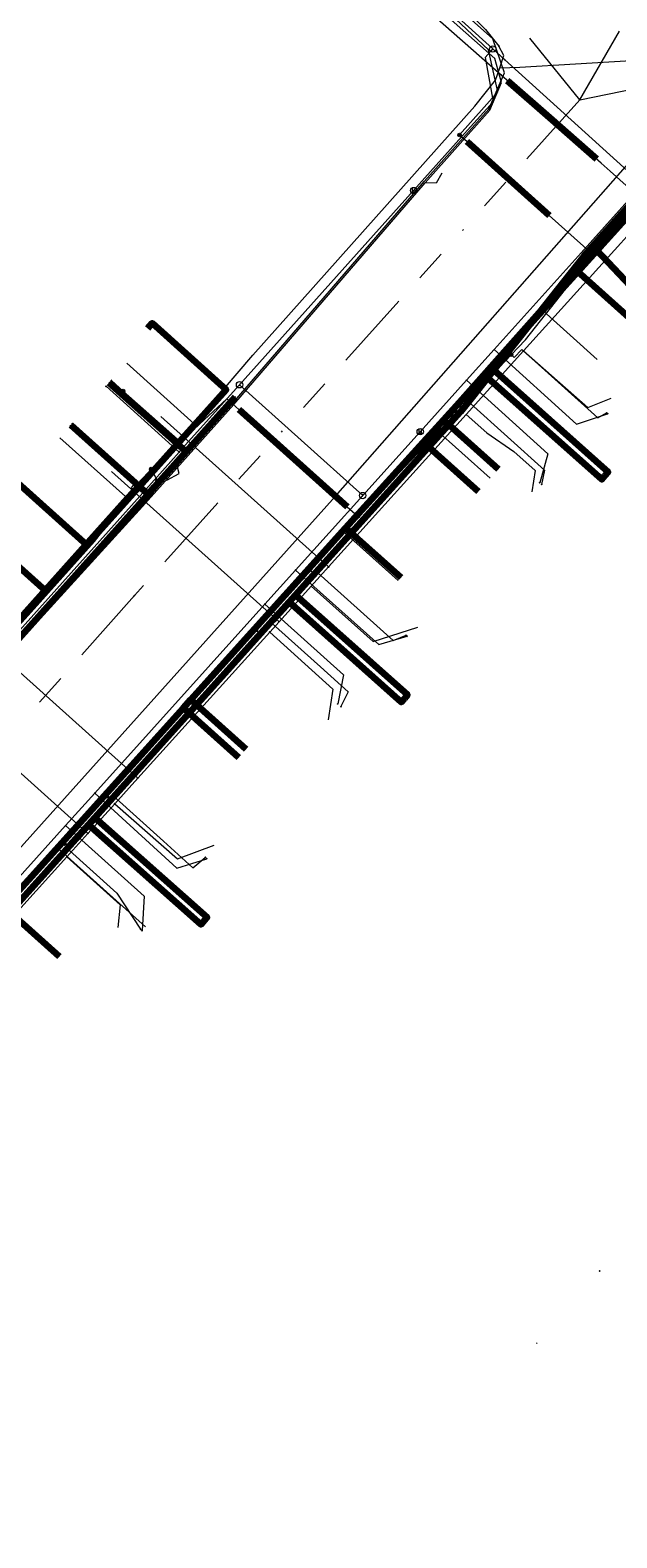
# Model space of a CAD drawing. Header units: metres. Extents: x 98902 to 136161, y 449037 to 499677.
# Tile 77 of 200: x 113358 to 113395, y 483349 to 483445. Entities that reach past the tile are written whole.
import ezdxf
from ezdxf.enums import TextEntityAlignment as Align
from ezdxf.lldxf.tags import DXFTag

# ---------------------------------------------------------------- set-up
doc = ezdxf.new("R2010")
doc.units = ezdxf.units.M
doc.linetypes.add('RI-OVERIG', pattern=[17, 5, -2, 2, -2, 0, -2, 2, -2])
for name, color, linetype, lineweight in [('B-WE-KL-DATA-G', 90, 'KL-DATA-N', 18), ('B-WE-KL-DATA_HULPSTUK-S', 90, 'Continuous', 25), ('B-WE-KL-DATA_KABELBED-G', 90, 'Continuous', 100), ('B-WE-KL-ET_LS-G', 190, 'KL-LS-N', 18), ('B-WE-KL-ET_LS_HULPSTUK-S', 190, 'Continuous', 25), ('B-WE-KL-ET_LS_MANTELBUIS-G', 190, 'Continuous', 100), ('B-WE-KL-ET_MS-G', 130, 'KL-MS-N', 18), ('B-WE-KL-GAS_LD-G', 50, 'KL-GAS-LD-N', 18), ('B-WE-KL-GAS_LD_HULPSTUK-S', 50, 'Continuous', 25), ('B-WE-KL-WATER-G', 170, 'KL-WATER-N', 18), ('B-WE-KL-WATER_HULPSTUK-S', 170, 'Continuous', 25), ('B-WE-KL-WATER_MANTELBUIS-G', 170, 'Continuous', 100), ('B-WE-RI-VRIJVERVAL-G', 210, 'RI-OVERIG', 18), ('B-WE-RI-VRIJVERVAL_HULPSTUK-S', 210, 'Continuous', 25)]:
    doc.layers.add(name, color=color, linetype=linetype, lineweight=lineweight)
doc.styles.add('NLCS-ISO', font='NLCS-ISO.ttf')
doc.styles.get("Standard").update_dxf_attribs({"font": 'arial.ttf'})
tags = doc.linetypes.add('KL-DATA-N', pattern='A,4,-1,[101,NLCS.SHX,S=0.5,R=0,X=0,Y=0],-1,4,-1,["D",Standard,S=1,R=0,X=-0.25,Y=-0.5],-1.5', length=12.5).pattern_tags.tags
tags[18] = DXFTag(74, 10)
tags = doc.linetypes.add('KL-GAS-LD-N', pattern='A,4,-1,[69,NLCS.SHX,S=0.5,R=0,X=0,Y=0],-1,4,-1,["L",Standard,S=1,R=0,X=0.25,Y=-0.5],-2', length=13).pattern_tags.tags
tags[18] = DXFTag(74, 10)
tags = doc.linetypes.add('KL-LS-N', pattern='A,4,-1,[103,NLCS.SHX,S=0.75,R=0,X=0,Y=0],-1,4,-1,["L",Standard,S=1,R=0,X=0,Y=-0.5],-2', length=13).pattern_tags.tags
tags[18] = DXFTag(74, 10)
tags = doc.linetypes.add('KL-MS-N', pattern='A,4,-1,[103,NLCS.SHX,S=0.75,R=0,X=0,Y=0],-1,4,-1,["M",Standard,S=1,R=0,X=0,Y=-0.5],-2', length=13).pattern_tags.tags
tags[18] = DXFTag(74, 10)
doc.linetypes.add('KL-WATER-N', pattern='A,7,-0.5,[168,NLCS.SHX,S=0.75,R=0,X=0.75,Y=0],-2', length=9.5)

# ---------------------------------------------------------------- blocks, each defined once
blk = doc.blocks.new('SKL-WTB_HULP_OVERIG-SO')
at = {"color": 0, "linetype": 'ByBlock', "lineweight": 18}
for points in [[(-0.14, 0.14), (0.14, -0.14)], [(0.14, 0.14), (-0.14, -0.14)]]:
    blk.add_lwpolyline(points, dxfattribs=at)
at = {"color": 0, "linetype": 'ByBlock', "lineweight": 18, "style": 'NLCS-ISO', "flags": 1}
for tag, p in [('TYPE', (1.5, 0)), ('OMSCHRIJVING', (1.5, -3)), ('LABEL', (1.5, -1.5))]:
    blk.add_attdef(tag, p, '', height=1, dxfattribs=at)
blk = doc.blocks.new('SKL-WTB_HULP_SIFON-SO')
at = {"linetype": 'ByBlock', "lineweight": 18}
h = blk.add_hatch(color=0, dxfattribs=at)
h.dxf.hatch_style = 1
h.paths.add_polyline_path([(0.13, -0.53), (-0.13, -0.53), (-0.13, -0.8), (0.13, -0.8)])
at = {"color": 0, "linetype": 'ByBlock', "lineweight": 18}
blk.add_lwpolyline([(0.33, 0.8), (0.33, -0.53), (-0.33, -0.53), (-0.33, 0.8)], dxfattribs=at)
blk.add_lwpolyline([(0.13, -0.8), (-0.13, -0.8), (-0.13, -0.53), (0.13, -0.53)], close=True, dxfattribs=at)
blk.add_circle((0, 0), 1, dxfattribs=at)
at = {"color": 0, "linetype": 'ByBlock', "lineweight": 18, "style": 'NLCS-ISO', "flags": 1}
for tag, p in [('TYPE', (1.5, 0)), ('OMSCHRIJVING', (1.5, -3)), ('LABEL', (1.5, -1.5))]:
    blk.add_attdef(tag, p, '', height=1, dxfattribs=at)
blk = doc.blocks.new('SKL-WTB_HULP_T STUK-SO')
at = {"color": 0, "linetype": 'ByBlock', "lineweight": 18}
blk.add_circle((0, 0), 1, dxfattribs=at)
at = {"color": 0, "linetype": 'ByBlock', "lineweight": -2, "style": 'NLCS-ISO'}
blk.add_text('T', height=1, dxfattribs=at).set_placement((0, 0), align=Align.MIDDLE_CENTER)
at = {"color": 0, "linetype": 'ByBlock', "lineweight": 18, "style": 'NLCS-ISO', "flags": 1}
for tag, p in [('TYPE', (1.5, 0)), ('OMSCHRIJVING', (1.5, -3)), ('LABEL', (1.5, -1.5))]:
    blk.add_attdef(tag, p, '', height=1, dxfattribs=at)
blk = doc.blocks.new('SKL-WTB_HULP_MOF-SO')
at = {"linetype": 'ByBlock', "lineweight": 18}
h = blk.add_hatch(color=0, dxfattribs=at)
h.dxf.hatch_style = 1
h.paths.add_polyline_path([(-0.5625, 0, 1), (0.5625, 0, 1)])
at = {"color": 0, "linetype": 'ByBlock', "lineweight": 18}
blk.add_circle((0, 0), 0.5625, dxfattribs=at)
at = {"color": 0, "linetype": 'ByBlock', "lineweight": 18, "style": 'NLCS-ISO', "flags": 1}
for tag, p in [('TYPE', (1.5, 0)), ('OMSCHRIJVING', (1.5, -3)), ('LABEL', (1.5, -1.5))]:
    blk.add_attdef(tag, p, '', height=1, dxfattribs=at)
blk = doc.blocks.new('SRI-HULP_OVERIG-SO')
at = {"color": 0, "linetype": 'ByBlock', "lineweight": 18}
for points in [[(-0.14, 0.14), (0.14, -0.14)], [(0.14, 0.14), (-0.14, -0.14)]]:
    blk.add_lwpolyline(points, dxfattribs=at)
at = {"color": 0, "linetype": 'ByBlock', "lineweight": 18, "style": 'NLCS-ISO', "flags": 1}
for tag, p in [('TYPE', (1.5, 0)), ('OMSCHRIJVING', (1.5, -3)), ('LABEL', (1.5, -1.5))]:
    blk.add_attdef(tag, p, '', height=1, dxfattribs=at)

msp = doc.modelspace()

# ---------------------------------------------------------------- linework, layer by layer
at = {"layer": 'B-WE-KL-DATA-G', "flags": 128}
for points in [[(113384.544, 483446.471), (113386.338, 483444.629), (113387.195, 483443.582)], [(113365.351, 483306.888), (113354.546, 483316.602), (113340.522, 483329.121), (113325.5, 483342.572), (113319.846, 483347.649), (113319.476, 483348.365), (113324.909, 483354.583), (113329.75, 483360.037), (113333.938, 483364.662), (113341.762, 483373.349), (113342.482, 483374.279), (113343.169, 483374.988), (113350.388, 483383.05), (113353.134, 483386.034), (113353.888, 483386.959), (113356.027, 483389.313), (113353.254, 483391.788), (113348.811, 483395.883), (113347.467, 483397.056), (113351.752, 483402.075), (113353.592, 483403.9), (113355.273, 483405.804), (113363.642, 483415.148), (113367.977, 483419.742), (113371.669, 483424.087), (113385.674, 483439.785), (113386.978, 483441.432), (113387.242, 483442.21), (113387.507, 483442.987), (113387.195, 483443.582)], [(113387.242, 483442.21), (113387.507, 483442.987), (113387.195, 483443.582)], [(113387.242, 483442.21), (113388.506, 483442.261), (113395.539, 483442.679), (113396.73, 483442.221), (113400.639, 483439.143)], [(113363.723, 483423.566), (113367.977, 483419.742), (113371.669, 483424.087), (113385.674, 483439.785), (113386.978, 483441.432), (113387.242, 483442.21)], [(113350.231, 483382.399), (113350.003, 483382.594), (113353.912, 483386.939), (113354.381, 483387.461), (113355.985, 483389.244), (113367.292, 483401.813), (113367.76, 483402.333), (113377.519, 483413.181), (113382.414, 483418.588), (113383.692, 483419.999), (113392.168, 483429.36), (113393.376, 483430.694), (113397.119, 483434.828), (113400.326, 483438.184), (113404.258, 483437.979), (113404.266, 483438.262)], [(113404.266, 483438.262), (113404.258, 483437.979), (113400.326, 483438.184), (113397.119, 483434.828), (113393.376, 483430.694), (113392.168, 483429.36), (113383.692, 483419.999), (113382.414, 483418.588), (113385.885, 483415.465)], [(113404.266, 483438.262), (113404.258, 483437.979), (113400.326, 483438.184), (113397.119, 483434.828), (113393.376, 483430.694), (113392.168, 483429.36), (113383.692, 483419.999), (113387.163, 483416.885)], [(113404.266, 483438.262), (113404.258, 483437.979), (113400.326, 483438.184), (113397.119, 483434.828), (113393.376, 483430.694), (113396.546, 483427.313)], [(113389.774, 483427.07), (113392.026, 483429.532), (113397.025, 483435.132)], [(113383.075, 483419.514), (113389.774, 483427.07)], [(113389.774, 483427.07), (113393.395, 483423.812)], [(113365.05, 483425.79), (113365.311, 483426.087), (113369.995, 483421.891), (113361.207, 483412.075), (113358.608, 483409.172), (113352.328, 483402.156), (113346.023, 483395.113), (113345.953, 483395.035), (113354.381, 483387.461), (113353.912, 483386.939), (113350.003, 483382.594), (113350.231, 483382.399)], [(113359.501, 483418.869), (113363.642, 483415.148), (113355.273, 483405.804)], [(113380.829, 483409.845), (113377.25, 483413.065), (113379.99, 483416.085), (113383.075, 483419.514)], [(113383.075, 483419.514), (113386.641, 483416.305)], [(113356.547, 483416.929), (113356.212, 483416.556), (113361.207, 483412.075), (113358.608, 483409.172), (113352.328, 483402.156), (113346.023, 483395.113), (113345.953, 483395.035), (113354.381, 483387.461), (113353.912, 483386.939), (113350.003, 483382.594), (113350.231, 483382.399)], [(113352.971, 483412.477), (113353.842, 483413.448), (113358.608, 483409.172), (113352.328, 483402.156), (113346.023, 483395.113), (113345.953, 483395.035), (113354.381, 483387.461), (113353.912, 483386.939), (113350.003, 483382.594), (113350.231, 483382.399)], [(113350.231, 483382.399), (113350.003, 483382.594), (113353.912, 483386.939), (113354.381, 483387.461), (113355.985, 483389.244), (113367.292, 483401.813), (113367.76, 483402.333), (113377.519, 483413.181), (113381.015, 483410.045)], [(113363.141, 483397.293), (113369.665, 483404.538)], [(113350.231, 483382.399), (113350.003, 483382.594), (113353.912, 483386.939), (113354.381, 483387.461), (113355.985, 483389.244), (113367.292, 483401.813), (113367.76, 483402.333), (113371.253, 483399.2)], [(113350.231, 483382.399), (113350.003, 483382.594), (113353.912, 483386.939), (113354.381, 483387.461), (113355.985, 483389.244), (113367.292, 483401.813), (113370.788, 483398.677)], [(113359.353, 483392.974), (113363.141, 483397.293)], [(113356.027, 483389.313), (113359.353, 483392.974)], [(113359.353, 483392.974), (113364.893, 483387.991)], [(113350.231, 483382.399), (113350.003, 483382.594), (113353.912, 483386.939), (113354.381, 483387.461), (113355.985, 483389.244), (113359.48, 483386.109)]]:
    msp.add_lwpolyline(points, dxfattribs=at)
at = {"layer": 'B-WE-KL-DATA_KABELBED-G', "flags": 128}
for points in [[(113393.376, 483430.694), (113397.119, 483434.828), (113400.326, 483438.184), (113404.258, 483437.979)], [(113397.164, 483435.476), (113392.537, 483430.334), (113386.47, 483422.655), (113385.52, 483421.453), (113385.519, 483421.451), (113384.775, 483420.51), (113375.836, 483410.575), (113374.362, 483408.937), (113372.958, 483407.376), (113372.941, 483407.357), (113367.261, 483401.044), (113361.704, 483394.868), (113360.136, 483393.125), (113360.101, 483393.086), (113349.07, 483380.825), (113347.765, 483379.376), (113347.662, 483379.26), (113336.421, 483366.768), (113335.248, 483365.464), (113335.224, 483365.436), (113321.337, 483350.002), (113320.928, 483349.549)], [(113392.168, 483429.36), (113393.376, 483430.694)], [(113396.546, 483427.313), (113393.376, 483430.694)], [(113383.692, 483419.999), (113392.168, 483429.36)], [(113395.609, 483426.273), (113392.168, 483429.36)], [(113365.05, 483425.79), (113365.311, 483426.087), (113369.995, 483421.891), (113361.207, 483412.075)], [(113385.519, 483421.451), (113385.52, 483421.453), (113386.479, 483422.646), (113386.862, 483423.122), (113394.072, 483416.687), (113393.872, 483416.463)], [(113385.519, 483421.451), (113385.52, 483421.453), (113386.457, 483422.666), (113386.47, 483422.655), (113386.479, 483422.646), (113393.673, 483416.239), (113393.872, 483416.463)], [(113365.46, 483415.757), (113367.459, 483417.988), (113362.614, 483422.333)], [(113312.749, 483356.909), (113313.67, 483357.936), (113317.054, 483361.714), (113319.254, 483364.171), (113329.257, 483375.338), (113329.655, 483375.783), (113331.255, 483377.569), (113340.861, 483388.293), (113341.257, 483388.735), (113343.056, 483390.744), (113352.863, 483401.693), (113353.258, 483402.134), (113355.058, 483404.144), (113365.062, 483415.313), (113365.46, 483415.757), (113367.459, 483417.988), (113370.554, 483421.444)], [(113382.414, 483418.588), (113383.692, 483419.999)], [(113387.163, 483416.885), (113383.692, 483419.999)], [(113365.46, 483415.757), (113365.062, 483415.313), (113360.207, 483419.655)], [(113377.519, 483413.181), (113382.414, 483418.588)], [(113382.414, 483418.588), (113385.885, 483415.465)], [(113356.547, 483416.929), (113356.212, 483416.556), (113361.207, 483412.075)], [(113352.971, 483412.477), (113353.842, 483413.448), (113358.608, 483409.172)], [(113367.76, 483402.333), (113377.519, 483413.181)], [(113381.015, 483410.045), (113377.519, 483413.181)], [(113361.207, 483412.075), (113358.608, 483409.172)], [(113358.608, 483409.172), (113352.328, 483402.156)], [(113372.941, 483407.357), (113372.958, 483407.376), (113374.361, 483408.938), (113374.362, 483408.937), (113381.427, 483402.631), (113381.227, 483402.407)], [(113372.941, 483407.357), (113372.958, 483407.376), (113373.961, 483408.489), (113381.028, 483402.183), (113381.227, 483402.407)], [(113355.985, 483389.244), (113367.292, 483401.813)], [(113367.292, 483401.813), (113367.76, 483402.333)], [(113370.788, 483398.677), (113367.292, 483401.813)], [(113371.253, 483399.2), (113367.76, 483402.333)], [(113367.261, 483401.044), (113361.706, 483394.866), (113361.305, 483394.42), (113368.385, 483388.13), (113368.584, 483388.355)], [(113360.101, 483393.086), (113360.136, 483393.125), (113361.703, 483394.869), (113361.704, 483394.868), (113361.706, 483394.866), (113368.783, 483388.579), (113368.584, 483388.355)], [(113359.48, 483386.109), (113355.985, 483389.244)]]:
    msp.add_lwpolyline(points, dxfattribs=at)
at = {"layer": 'B-WE-KL-ET_LS-G', "flags": 128}
for points in [[(113304.456, 483362.951), (113303.144, 483361.495), (113308.354, 483356.826), (113311.018, 483356.273), (113312.892, 483356.701), (113318.279, 483362.741), (113318.881, 483363.417), (113333.412, 483379.718), (113334.401, 483380.827), (113350.178, 483398.484), (113351.52, 483399.989), (113354.165, 483402.954), (113364.719, 483414.52), (113370.468, 483420.964), (113382.545, 483434.965), (113386.622, 483439.535), (113387.349, 483441.289), (113386.924, 483442.798), (113369.171, 483458.569), (113352.522, 483474.058), (113351.528, 483474.983), (113347.44, 483478.652), (113346.969, 483478.895), (113346.454, 483479.02), (113346.308, 483479.033), (113345.001, 483478.696), (113339.353, 483483.76), (113338.944, 483484.366), (113338.788, 483484.84), (113338.752, 483485.071), (113338.741, 483485.305), (113338.561, 483486.466), (113337.964, 483487.707), (113342.858, 483493.167), (113343.017, 483493.272), (113343.208, 483493.257), (113349.126, 483487.952), (113376.74, 483463.201), (113376.791, 483463.155), (113378.555, 483461.574), (113378.894, 483461.531), (113379.683, 483461.943), (113382.843, 483464.475), (113383.132, 483464.691), (113383.493, 483464.725), (113394.091, 483464.737), (113403.311, 483464.747), (113403.617, 483464.807), (113403.85, 483464.951), (113417.261, 483479.9), (113417.63, 483480.09), (113417.997, 483479.978), (113418.5, 483479.527), (113421.141, 483477.158), (113422.827, 483476.908), (113424.634, 483477.332), (113444.614, 483487.87), (113446.657, 483488.256), (113448.535, 483487.543), (113449.449, 483486.714), (113450.079, 483486.143), (113466.418, 483471.336), (113467.425, 483471.222), (113467.782, 483471.009), (113483.691, 483456.593), (113484.096, 483449.246), (113489.56, 483444.358), (113496.329, 483432.587), (113498.82, 483430.338), (113480.941, 483410.431), (113480.974, 483409.869), (113475.545, 483403.867), (113455.257, 483381.435), (113455.19, 483380.621), (113454.379, 483380.476), (113428.465, 483351.55), (113428.261, 483350.725), (113427.435, 483350.404), (113408.806, 483329.674), (113402.162, 483322.281), (113401.958, 483321.453), (113401.162, 483321.163), (113385.402, 483303.546), (113384.658, 483303.408), (113379.286, 483297.345), (113378.236, 483297.214), (113371.686, 483289.169), (113369.436, 483285.046), (113353.437, 483267.456), (113340.945, 483253.722), (113339.684, 483253.246), (113333.808, 483246.716), (113333.764, 483246.079), (113327.313, 483238.582), (113326.798, 483237.407), (113321.822, 483231.795)], [(113304.528, 483362.885), (113303.285, 483361.503), (113308.41, 483356.91), (113311.013, 483356.373), (113312.832, 483356.784), (113318.204, 483362.808), (113333.337, 483379.785), (113333.959, 483380.482), (113334.326, 483380.894), (113350.103, 483398.551), (113354.091, 483403.021), (113364.645, 483414.587), (113366.887, 483417.1), (113370.393, 483421.03), (113382.47, 483435.031), (113386.548, 483439.603), (113387.537, 483441.9), (113386.808, 483444.042), (113374.301, 483455.201), (113374.199, 483455.442), (113374.229, 483455.691), (113374.482, 483455.974), (113378.876, 483460.9), (113379.52, 483461.616), (113379.738, 483461.859), (113382.915, 483464.405), (113383.168, 483464.597), (113383.484, 483464.625), (113399.105, 483464.642), (113403.311, 483464.647), (113403.655, 483464.714), (113403.921, 483464.88), (113417.337, 483479.835), (113417.637, 483479.99), (113417.933, 483479.901), (113421.089, 483477.07), (113422.83, 483476.808), (113423.407, 483476.862), (113424.056, 483477.009), (113424.678, 483477.242), (113444.66, 483487.781), (113446.648, 483488.156), (113448.472, 483487.465), (113450.012, 483486.069), (113466.351, 483471.262), (113486.226, 483452.979), (113491.527, 483448.156), (113479.225, 483434.014), (113478.856, 483433.002), (113414.374, 483361.127), (113365.489, 483306.586), (113308.335, 483242.893)], [(113384.71, 483437.97), (113384.71, 483437.98), (113387.12, 483440.7), (113386.54, 483443.34), (113383.79, 483445.93), (113375.61, 483453.33), (113375.61, 483453.34), (113374.203, 483454.611), (113371.16, 483457.36), (113371.16, 483457.37), (113370.569, 483457.905), (113366.92, 483461.21), (113366.92, 483461.22), (113366.71, 483461.4), (113366.71, 483461.41), (113366.117, 483461.928), (113362.19, 483465.36), (113362.19, 483465.37), (113361.9, 483465.625), (113357.68, 483469.33), (113357.68, 483469.34), (113357.096, 483469.853), (113353.17, 483473.3), (113353.17, 483473.31), (113352.965, 483473.489), (113351.85, 483474.46), (113351.85, 483474.47), (113351.42, 483474.93), (113348.6, 483477.98), (113346.86, 483478.35), (113345.31, 483477.74), (113343.96, 483476.34), (113343.59, 483476.67), (113338.36, 483481.32), (113337.89, 483481.79), (113337.89, 483481.8), (113337.85, 483481.84), (113337.214, 483482.431)], [(113384.83, 483420.8), (113384.86, 483420.83), (113384.93, 483420.91), (113387.962, 483424.104), (113388.86, 483425.05), (113391.39, 483428.24), (113393.12, 483430.42), (113397.015, 483434.787), (113397.74, 483435.6), (113398.23, 483436.15), (113399.17, 483436.36), (113401.52, 483437.45), (113401.52, 483437.46), (113401.52, 483437.45), (113404.73, 483436.99), (113407.59, 483439.27), (113408.25, 483440.01), (113408.25, 483440.02), (113408.25, 483440.01), (113410.42, 483442.45), (113410.42, 483442.46), (113410.42, 483442.45), (113412.21, 483444.46), (113412.88, 483444.99), (113412.89, 483444.99), (113412.88, 483444.99), (113416.15, 483447.61), (113417.64, 483446.27), (113424.47, 483440.16), (113427.29, 483440.31), (113428.43, 483441.58), (113428.43, 483441.57), (113428.47, 483441.61), (113428.496, 483441.639), (113429.96, 483443.28), (113430.56, 483443.21), (113430.86, 483443.35), (113430.99, 483443.73), (113430.9, 483444.32), (113431.01, 483444.44), (113431.769, 483445.285), (113433.55, 483447.27), (113434.841, 483448.709), (113436.09, 483450.1), (113436.83, 483450.928), (113438.63, 483452.94), (113440.394, 483454.905), (113441.17, 483455.77), (113442.597, 483457.36), (113443.71, 483458.6), (113446.066, 483461.234), (113446.25, 483461.44), (113448.27, 483463.69), (113448.79, 483464.27), (113451.141, 483466.891), (113451.32, 483467.09), (113453.54, 483469.57)], [(113384.71, 483437.97), (113385.16, 483437.58), (113390.37, 483432.9), (113393.12, 483430.43), (113398.23, 483436.16), (113399.17, 483436.37)], [(113383.59, 483435.564), (113383.24, 483434.929), (113382.545, 483434.965)], [(113387.962, 483424.104), (113388.143, 483423.932), (113388.629, 483424.444), (113393.435, 483420.119), (113393.985, 483420.431)], [(113363.492, 483421.813), (113362.748, 483422.481)], [(113367.097, 483418.594), (113366.927, 483418.777), (113363.492, 483421.813)], [(113354.28, 483404.06), (113355.076, 483404.945), (113356.34, 483406.35), (113357.88, 483408.07), (113361.68, 483412.32), (113362.28, 483413.08), (113364.207, 483415.544), (113365.26, 483416.89), (113367.097, 483418.594), (113368.31, 483419.72), (113370.03, 483421.32), (113370.78, 483420.65), (113377.62, 483414.51), (113378.29, 483413.91), (113378.29, 483413.9)], [(113384.28, 483420.22), (113384.524, 483420.477), (113384.83, 483420.8)], [(113384.524, 483420.477), (113384.705, 483420.305), (113385.393, 483421.034), (113390.069, 483416.826), (113389.884, 483415.917)], [(113378.29, 483413.9), (113384.28, 483420.22)], [(113364.207, 483415.544), (113364.01, 483415.698), (113364.212, 483415.955), (113360.157, 483419.6)], [(113365.26, 483416.89), (113365.66, 483416.15), (113365.66, 483416.14)], [(113366.245, 483416.185), (113367.022, 483416.614), (113366.887, 483417.1)], [(113303.523, 483363.079), (113303.47, 483362.95), (113303.44, 483362.61), (113303.47, 483362.33), (113303.59, 483362.12), (113305.28, 483360.4), (113305.28, 483360.39), (113305.28, 483360.4), (113305.28, 483360.39), (113306.23, 483359.43), (113306.75, 483358.96), (113307.13, 483358.6), (113309.18, 483356.73), (113310.67, 483356.55), (113312.15, 483357.48), (113313.35, 483357.46), (113318.55, 483352.78), (113321.3, 483350.31), (113322.1, 483351.2), (113322.77, 483351.95), (113323.57, 483352.83), (113323.57, 483352.84), (113324.61, 483354.01), (113324.61, 483354), (113325.079, 483354.521), (113326.31, 483355.89), (113332.63, 483362.94), (113334.293, 483364.795), (113337.63, 483368.518), (113340.68, 483371.92), (113346.771, 483378.714), (113347.01, 483378.98), (113350.709, 483383.107), (113353.33, 483386.03), (113359.65, 483393.09), (113359.782, 483393.238), (113362.449, 483396.217), (113365.97, 483400.15), (113371.853, 483406.721), (113372.29, 483407.21), (113375.254, 483410.519), (113377.35, 483412.86), (113378.29, 483413.9)], [(113375.254, 483410.519), (113375.44, 483410.352), (113375.573, 483410.502), (113380.513, 483406.056), (113381.335, 483406.393)], [(113371.853, 483406.721), (113372.038, 483406.554), (113372.706, 483407.299), (113375.929, 483404.398), (113377.675, 483402.827), (113377.219, 483401.892)], [(113362.449, 483396.217), (113362.635, 483396.05), (113362.835, 483396.274), (113366.031, 483393.398), (113367.892, 483391.723), (113368.662, 483392.375)], [(113359.782, 483393.238), (113359.969, 483393.071), (113359.895, 483392.989), (113363.089, 483390.127), (113364.589, 483387.836)]]:
    msp.add_lwpolyline(points, dxfattribs=at)
at = {"layer": 'B-WE-KL-ET_LS_MANTELBUIS-G', "flags": 128}
for points in [[(113385.16, 483437.57), (113390.37, 483432.9)], [(113370.78, 483420.65), (113377.62, 483414.51)]]:
    msp.add_lwpolyline(points, dxfattribs=at)
at = {"layer": 'B-WE-KL-ET_MS-G', "flags": 128}
msp.add_lwpolyline([(113318.37, 483349.63), (113320.69, 483352.46), (113376.88, 483415.17), (113396.87, 483437.9), (113413.7, 483444.33), (113441.66, 483475.16), (113443.17, 483476.52), (113445.71, 483478.05), (113448.17, 483478.75), (113451.19, 483478.55), (113454.19, 483477.21), (113459.75, 483472.17)], dxfattribs=at)
at = {"layer": 'B-WE-KL-GAS_LD-G', "flags": 128}
for points in [[(113386.806, 483443.404), (113375.006, 483454.093), (113374.005, 483455)], [(113386.806, 483443.404), (113386.33, 483442.863), (113386.821, 483440.06), (113385.217, 483438.269), (113381.813, 483434.469)], [(113386.806, 483443.404), (113387.547, 483442.733)], [(113395.514, 483435.515), (113387.547, 483442.733)], [(113382.224, 483419.245), (113385.15, 483422.497), (113386.893, 483424.434), (113392.376, 483430.529), (113396.257, 483434.842), (113395.514, 483435.515)], [(113381.813, 483434.469), (113370.83, 483422.208)], [(113386.893, 483424.434), (113392.087, 483419.722), (113394.037, 483420.384)], [(113370.83, 483422.208), (113367.032, 483417.968), (113367.028, 483417.963), (113364.913, 483415.603), (113354.937, 483404.466), (113352.912, 483402.205), (113343.178, 483391.339), (113340.933, 483388.832), (113330.895, 483377.626), (113328.904, 483375.403), (113318.976, 483364.32), (113317.824, 483363.033), (113316.865, 483361.963), (113314.763, 483359.616)], [(113362.414, 483422.11), (113367.028, 483417.963)], [(113370.83, 483422.208), (113378.601, 483415.218)], [(113385.15, 483422.497), (113390.272, 483417.859), (113389.765, 483416.024)], [(113360.291, 483419.748), (113364.913, 483415.603)], [(113378.601, 483415.218), (113382.224, 483419.245)], [(113322.397, 483352.749), (113323.877, 483354.394), (113324.879, 483355.508), (113334.311, 483365.991), (113336.315, 483368.219), (113347.215, 483380.334), (113349.02, 483382.34), (113359.855, 483394.383), (113361.701, 483396.435), (113372.436, 483408.366), (113374.368, 483410.514), (113378.601, 483415.218)], [(113374.368, 483410.514), (113379.615, 483405.804), (113381.398, 483406.336)], [(113372.436, 483408.366), (113377.38, 483403.904), (113377.022, 483402.069)], [(113361.701, 483396.435), (113366.871, 483391.704), (113368.759, 483392.288)], [(113359.855, 483394.383), (113364.808, 483389.927), (113364.68, 483387.754)]]:
    msp.add_lwpolyline(points, dxfattribs=at)
at = {"layer": 'B-WE-KL-WATER-G', "flags": 128}
for points in [[(113387.338, 483441.75), (113375.134, 483452.499), (113370.631, 483456.465), (113366.054, 483460.497), (113361.772, 483464.269), (113357.27, 483468.234), (113352.467, 483472.464), (113350.666, 483474.051), (113348.109, 483476.443), (113347.879, 483476.658), (113338.186, 483485.725), (113329.935, 483493.442), (113327.272, 483495.88), (113322.694, 483500), (113322.664, 483500.027), (113318.31, 483503.884), (113313.595, 483508.061), (113309.478, 483511.708), (113309.454, 483511.729), (113304.687, 483515.952), (113301.942, 483518.384), (113299.876, 483520.236), (113281.461, 483536.743), (113278.624, 483539.271), (113273.995, 483543.396), (113269.599, 483547.313), (113265.045, 483551.371), (113260.416, 483555.495), (113255.936, 483559.487), (113254.219, 483561.017), (113251.472, 483563.465), (113250.578, 483564.262)], [(113487.945, 483445.915), (113487.721, 483446.115), (113479.082, 483453.84), (113477.497, 483455.276), (113475.613, 483456.983), (113462.062, 483469.26), (113449.709, 483480.452), (113445.457, 483480.238), (113443.757, 483478.353), (113441.362, 483475.699), (113413.544, 483444.865), (113411.251, 483442.325), (113408.42, 483439.187), (113399.057, 483435.774), (113398.12, 483434.735), (113396.847, 483433.324), (113395.641, 483431.988), (113394.888, 483431.153), (113388.742, 483424.341), (113385.127, 483420.334), (113376.443, 483410.709), (113375.348, 483409.494), (113373.322, 483407.249), (113372.735, 483406.599), (113364.406, 483397.367), (113362.957, 483395.76), (113361.267, 483393.887), (113359.943, 483392.42), (113352.37, 483384.026), (113350.366, 483381.805), (113349.207, 483380.52), (113347.619, 483378.76), (113340.097, 483370.423), (113337.841, 483367.922), (113337.234, 483367.249), (113335.028, 483364.804), (113328.57, 483357.645), (113326.677, 483355.674)], [(113393.642, 483436.197), (113387.338, 483441.75)], [(113396.847, 483433.324), (113396.691, 483433.464), (113396.621, 483433.527), (113394.215, 483435.692), (113393.642, 483436.197)], [(113388.742, 483424.341), (113392.794, 483420.779), (113394.261, 483421.356)], [(113376.443, 483410.709), (113365.875, 483420.208)], [(113385.127, 483420.334), (113386.422, 483419.167), (113388.123, 483417.989), (113389.483, 483416.799), (113389.273, 483415.46)], [(113373.322, 483407.249), (113362.751, 483416.73)], [(113375.348, 483409.494), (113379.258, 483406.01), (113382.082, 483406.899)], [(113364.406, 483397.367), (113353.889, 483406.818)], [(113372.735, 483406.599), (113376.723, 483402.991), (113376.426, 483401.056)], [(113361.267, 483393.887), (113350.758, 483403.333)], [(113362.957, 483395.76), (113366.916, 483392.279), (113369.225, 483393.152)], [(113359.943, 483392.42), (113363.303, 483389.384), (113363.163, 483387.948)]]:
    msp.add_lwpolyline(points, dxfattribs=at)
at = {"layer": 'B-WE-KL-WATER_MANTELBUIS-G', "flags": 128}
msp.add_lwpolyline([(113387.714, 483441.419), (113390.381, 483439.069), (113393.342, 483436.461)], dxfattribs=at)
at = {"layer": 'B-WE-RI-VRIJVERVAL-G', "flags": 128}
for points in [[(113392.3, 483440.2), (113406, 483464)], [(113392.3, 483440.2), (113380.2, 483455.1)], [(113392.3, 483440.2), (113406, 483443)], [(113392.3, 483440.2), (113364.2, 483408.9)], [(113364.2, 483408.9), (113337.7, 483379.1)]]:
    msp.add_lwpolyline(points, dxfattribs=at)

# ---------------------------------------------------------------- block references
at = {"layer": 'B-WE-KL-DATA_HULPSTUK-S', "xscale": 0.2, "yscale": 0.2, "zscale": 0.2}
for name, p in [('SKL-WTB_HULP_OVERIG-SO', (113387.195, 483443.582)), ('SKL-WTB_HULP_OVERIG-SO', (113362.614, 483422.333)), ('SKL-WTB_HULP_OVERIG-SO', (113370.554, 483421.444)), ('SKL-WTB_HULP_MOF-SO', (113385.519, 483421.451)), ('SKL-WTB_HULP_OVERIG-SO', (113385.519, 483421.451)), ('SKL-WTB_HULP_OVERIG-SO', (113385.519, 483421.451)), ('SKL-WTB_HULP_OVERIG-SO', (113360.207, 483419.655)), ('SKL-WTB_HULP_OVERIG-SO', (113393.872, 483416.463)), ('SKL-WTB_HULP_OVERIG-SO', (113393.872, 483416.463)), ('SKL-WTB_HULP_MOF-SO', (113365.46, 483415.757)), ('SKL-WTB_HULP_OVERIG-SO', (113365.46, 483415.757)), ('SKL-WTB_HULP_OVERIG-SO', (113365.46, 483415.757)), ('SKL-WTB_HULP_MOF-SO', (113372.941, 483407.357)), ('SKL-WTB_HULP_OVERIG-SO', (113372.941, 483407.357)), ('SKL-WTB_HULP_OVERIG-SO', (113372.941, 483407.357)), ('SKL-WTB_HULP_OVERIG-SO', (113381.227, 483402.407)), ('SKL-WTB_HULP_OVERIG-SO', (113381.227, 483402.407)), ('SKL-WTB_HULP_MOF-SO', (113367.261, 483401.044)), ('SKL-WTB_HULP_OVERIG-SO', (113367.261, 483401.044)), ('SKL-WTB_HULP_MOF-SO', (113360.101, 483393.086)), ('SKL-WTB_HULP_OVERIG-SO', (113360.101, 483393.086)), ('SKL-WTB_HULP_OVERIG-SO', (113368.584, 483388.355)), ('SKL-WTB_HULP_OVERIG-SO', (113368.584, 483388.355))]:
    msp.add_blockref(name, p, dxfattribs=at)
at = {"layer": 'B-WE-KL-ET_LS_HULPSTUK-S', "xscale": 0.2, "yscale": 0.2, "zscale": 0.2}
for name, p in [('SKL-WTB_HULP_MOF-SO', (113384.71, 483437.97)), ('SKL-WTB_HULP_MOF-SO', (113387.962, 483424.104)), ('SKL-WTB_HULP_OVERIG-SO', (113362.748, 483422.481)), ('SKL-WTB_HULP_MOF-SO', (113363.492, 483421.813)), ('SKL-WTB_HULP_MOF-SO', (113384.83, 483420.8)), ('SKL-WTB_HULP_MOF-SO', (113384.28, 483420.22)), ('SKL-WTB_HULP_MOF-SO', (113384.524, 483420.477)), ('SKL-WTB_HULP_OVERIG-SO', (113393.985, 483420.431)), ('SKL-WTB_HULP_OVERIG-SO', (113360.157, 483419.6)), ('SKL-WTB_HULP_MOF-SO', (113367.097, 483418.594)), ('SKL-WTB_HULP_MOF-SO', (113365.26, 483416.89)), ('SKL-WTB_HULP_MOF-SO', (113365.66, 483416.14)), ('SKL-WTB_HULP_OVERIG-SO', (113389.884, 483415.917)), ('SKL-WTB_HULP_MOF-SO', (113364.207, 483415.544)), ('SKL-WTB_HULP_MOF-SO', (113378.29, 483413.9)), ('SKL-WTB_HULP_MOF-SO', (113375.254, 483410.519)), ('SKL-WTB_HULP_MOF-SO', (113371.853, 483406.721)), ('SKL-WTB_HULP_OVERIG-SO', (113381.335, 483406.393)), ('SKL-WTB_HULP_OVERIG-SO', (113377.219, 483401.892)), ('SKL-WTB_HULP_MOF-SO', (113362.449, 483396.217)), ('SKL-WTB_HULP_MOF-SO', (113359.782, 483393.238)), ('SKL-WTB_HULP_OVERIG-SO', (113368.662, 483392.375)), ('SKL-WTB_HULP_OVERIG-SO', (113364.589, 483387.836)), ('SKL-WTB_HULP_OVERIG-SO', (113393.54, 483366.27)), ('SKL-WTB_HULP_OVERIG-SO', (113389.58, 483361.71))]:
    msp.add_blockref(name, p, dxfattribs=at)
at = {"layer": 'B-WE-KL-GAS_LD_HULPSTUK-S', "xscale": 0.2, "yscale": 0.2, "zscale": 0.2}
for name, p in [('SKL-WTB_HULP_T STUK-SO', (113386.806, 483443.404)), ('SKL-WTB_HULP_OVERIG-SO', (113387.547, 483442.733)), ('SKL-WTB_HULP_SIFON-SO', (113381.813, 483434.469)), ('SKL-WTB_HULP_OVERIG-SO', (113386.893, 483424.434)), ('SKL-WTB_HULP_OVERIG-SO', (113362.414, 483422.11)), ('SKL-WTB_HULP_T STUK-SO', (113370.83, 483422.208)), ('SKL-WTB_HULP_OVERIG-SO', (113385.15, 483422.497)), ('SKL-WTB_HULP_OVERIG-SO', (113360.291, 483419.748)), ('SKL-WTB_HULP_OVERIG-SO', (113394.037, 483420.384)), ('SKL-WTB_HULP_SIFON-SO', (113382.224, 483419.245)), ('SKL-WTB_HULP_OVERIG-SO', (113367.028, 483417.963)), ('SKL-WTB_HULP_OVERIG-SO', (113389.765, 483416.024)), ('SKL-WTB_HULP_OVERIG-SO', (113364.913, 483415.603)), ('SKL-WTB_HULP_T STUK-SO', (113378.601, 483415.218)), ('SKL-WTB_HULP_OVERIG-SO', (113374.368, 483410.514)), ('SKL-WTB_HULP_OVERIG-SO', (113372.436, 483408.366)), ('SKL-WTB_HULP_OVERIG-SO', (113381.398, 483406.336)), ('SKL-WTB_HULP_OVERIG-SO', (113377.022, 483402.069)), ('SKL-WTB_HULP_OVERIG-SO', (113361.701, 483396.435)), ('SKL-WTB_HULP_OVERIG-SO', (113359.855, 483394.383)), ('SKL-WTB_HULP_OVERIG-SO', (113368.759, 483392.288)), ('SKL-WTB_HULP_OVERIG-SO', (113364.68, 483387.754))]:
    msp.add_blockref(name, p, dxfattribs=at)
at = {"layer": 'B-WE-KL-WATER_HULPSTUK-S', "xscale": 0.2, "yscale": 0.2, "zscale": 0.2}
for p in [(113387.338, 483441.75), (113393.642, 483436.197), (113388.742, 483424.341), (113385.127, 483420.334), (113376.443, 483410.709), (113375.348, 483409.494), (113372.735, 483406.599), (113373.322, 483407.249), (113364.406, 483397.367), (113362.957, 483395.76), (113361.267, 483393.887), (113359.943, 483392.42)]:
    msp.add_blockref('SKL-WTB_HULP_OVERIG-SO', p, dxfattribs=at)
at = {"layer": 'B-WE-RI-VRIJVERVAL_HULPSTUK-S', "xscale": 0.2, "yscale": 0.2, "zscale": 0.2}
for p in [(113392.3, 483440.2), (113364.2, 483408.9)]:
    msp.add_blockref('SRI-HULP_OVERIG-SO', p, dxfattribs=at)

doc.saveas('drawing.dxf')
